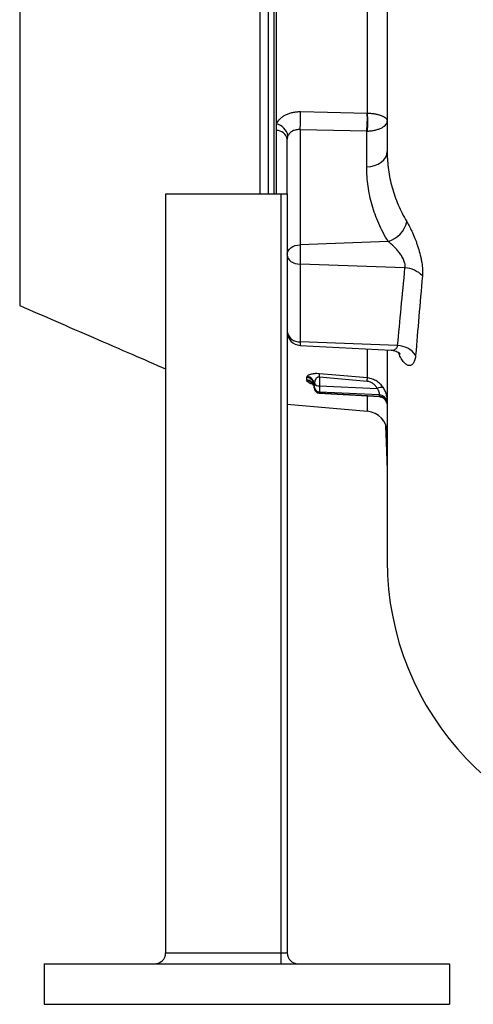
# Model space of a CAD drawing. Header units: millimetres. Extents: x 7 to 1926, y 9 to 1151.
# Tile 7 of 14: x 1426 to 1594, y 9 to 373. Entities that reach past the tile are written whole.
import ezdxf

# ---------------------------------------------------------------- set-up
doc = ezdxf.new("R2010")
doc.units = ezdxf.units.MM

msp = doc.modelspace()

# ---------------------------------------------------------------- linework, layer by layer
at = {"color": 7, "linetype": 'Continuous', "lineweight": 25}
for p, q in [((1518.4, 823.57), (1518.4, 308.66)), ((1521.4, 334.51), (1521.4, 821.07)), ((1555.09, 338.48), (1555.09, 475.41)), ((1521.4, 332.04), (1521.4, 334.51)), ((1521.4, 308.66), (1521.4, 332.04)), ((1530.13, 332.34), (1530.13, 289.76)), ((1554.82, 331.81), (1530.13, 332.34)), ((1554.82, 318.57), (1554.82, 331.81)), ((1525.4, 308.66), (1525.4, 328.82)), ((1480.4, 308.66), (1480.4, 27.66)), ((1480.4, 308.66), (1523, 308.66)), ((1523, 308.66), (1525.4, 308.66)), ((1523, 308.66), (1523, 27.66)), ((1525.4, 308.66), (1525.4, 27.66)), ((1562.7, 290.97), (1530.13, 289.76)), ((1530.13, 289.76), (1530.13, 282.55)), ((1568.98, 281.19), (1530.13, 282.55)), ((1530.13, 282.55), (1530.13, 253.86)), ((1566.25, 252.44), (1530.13, 253.86)), ((1530.13, 252.52), (1563.81, 250.75)), ((1532.66, 239.74), (1532.66, 240.61)), ((1554.99, 239.21), (1537.29, 240.77)), ((1537.29, 240.77), (1537.29, 237.56)), ((1535.4, 237.16), (1535.4, 237.73)), ((1535.4, 236.92), (1535.4, 237.16)), ((1535.4, 236.81), (1535.4, 236.92)), ((1537.29, 237.56), (1558.67, 236.6)), ((1537.28, 234.82), (1559.49, 233.57)), ((1559.53, 234.23), (1537.29, 235.23)), ((1537.29, 235.23), (1537.29, 234.99)), ((1537.29, 234.99), (1559.53, 233.74)), ((1525.4, 230.72), (1555.09, 228.13)), ((1480.4, 27.66), (1523, 27.66)), ((1523, 27.66), (1525.4, 27.66)), ((1523, 27.66), (1523, 23.66)), ((1435.4, 23.66), (1435.4, 8.66)), ((1435.4, 23.66), (1585.4, 23.66)), ((1585.4, 23.66), (1585.4, 8.66)), ((1435.4, 8.66), (1585.4, 8.66))]:
    msp.add_line(p, q, dxfattribs=at)
at = {"color": 8, "linetype": 'Continuous', "lineweight": 25}
for p, q in [((1520.4, 820.57), (1520.4, 308.66)), ((1530.13, 253.86), (1530.13, 252.52)), ((1555.09, 240.57), (1555.09, 251.21)), ((1566.91, 249.01), (1566.56, 249.93)), ((1566.83, 249.84), (1566.91, 249.01)), ((1555.09, 228.13), (1555.09, 233.82)), ((1559.49, 233.6), (1559.53, 233.74))]:
    msp.add_line(p, q, dxfattribs=at)
at = {"color": 7, "linetype": 'Continuous', "lineweight": 25, "flags": 128}
for points in [[(1530.31, 339.02), (1540.26, 338.8), (1554.99, 338.48)], [(1554.82, 318.57), (1556.32, 318.73), (1557.75, 319.08), (1559.06, 319.62), (1560.2, 320.33), (1561.13, 321.17), (1561.83, 322.12), (1562.25, 323.15), (1562.4, 324.22)], [(1525.4, 286.23), (1525.49, 286.9), (1525.75, 287.54), (1526.19, 288.14), (1526.77, 288.67), (1527.48, 289.11), (1528.3, 289.44), (1529.2, 289.66), (1530.13, 289.76)], [(1525.4, 285.88), (1525.49, 285.25), (1525.75, 284.65), (1526.19, 284.08), (1526.77, 283.59), (1527.48, 283.17), (1528.3, 282.85), (1529.2, 282.64), (1530.13, 282.55)], [(1537.4, 242.14), (1543.37, 241.61), (1555.09, 240.57)]]:
    msp.add_lwpolyline(points, dxfattribs=at)
at = {"color": 7, "linetype": 'Continuous', "lineweight": 25}
for centre, radius, start, end in [((1485.77, 336.83), 44.59, 354.2096, 2.8049), ((1510.38, 336.31), 44.67, 354.2226, 2.7857), ((1518.89, 335.15), 36.35, 354.7456, 5.2544), ((1520.1, 328.97), 5.69, 11.5157, 76.8595), ((1521.46, 328.03), 4.02, 11.4042, 90.889), ((1560.06, 300.41), 9.8, 285.5868, 347.7018), ((1568.49, 271.61), 9.59, 43.7339, 87.0829), ((1529.77, 258.27), 4.43, 189.0054, 274.7038), ((1530.4, 257.51), 5, 180, 267), ((1565.86, 243.59), 8.86, 37.1597, 87.5025), ((1532.46, 237.68), 2.94, 0.9367, 86.1329), ((1532.39, 237.96), 3.06, 7.9468, 83.6424), ((1468.37, 246.73), 69.18, 355.0568, 356.1907), ((1486.3, 245.15), 68.94, 355.0572, 356.1956), ((1532.45, 236.81), 2.94, 0.8563, 86.0389), ((1537.36, 237.19), 1.96, 180.9415, 268.0435), ((1537.36, 236.95), 1.96, 180.9415, 268.0435), ((1537.07, 239.56), 2.02, 215.7657, 276.4452), ((1559.97, 234.3), 2.63, 67.3516, 119.5005), ((1537.4, 236.81), 2, 180, 265.7738), ((1559.42, 231.28), 2.96, 7.1103, 87.9024), ((1559.42, 230.78), 2.96, 7.1098, 87.9141), ((1554.4, 220.16), 8, 360, 85), ((1668.4, 172.73), 106, 180, 267.3463), ((1476.4, 27.66), 4, 270, 0), ((1529.4, 27.66), 4, 180, 270)]:
    msp.add_arc(centre, radius, start, end, dxfattribs=at)
at = {"color": 8, "linetype": 'Continuous', "lineweight": 25}
msp.add_arc((1532.61, 236.51), 2.86, 25.9939, 87.5042, dxfattribs=at)
at = {"color": 7, "linetype": 'Continuous', "lineweight": 25}
msp.add_ellipse((1537.4, 240.06), major_axis=(0.09, 5), ratio=0.013781, start_param=2.095366, end_param=2.879629, dxfattribs=at)
at = {"color": 8, "linetype": 'Continuous', "lineweight": 25}
msp.add_ellipse((1537.4, 239.82), major_axis=(0.11, 5), ratio=0.002954, start_param=3.141493, end_param=3.402932, dxfattribs=at)
at = {"color": 7, "linetype": 'Continuous', "lineweight": 25}
for points, knots in [([(1515.4, 308.66), (1515.4, 309.62), (1515.4, 314.89), (1515.4, 325.39), (1515.4, 340.11), (1515.4, 355.71), (1515.4, 372.01), (1515.4, 388.97), (1515.4, 406.52), (1515.4, 424.58), (1515.4, 443.07), (1515.4, 461.92), (1515.4, 481.04), (1515.4, 500.35), (1515.4, 519.77), (1515.4, 539.22), (1515.4, 558.61), (1515.4, 577.87), (1515.4, 596.9), (1515.4, 615.63), (1515.4, 633.98), (1515.4, 651.87), (1515.4, 669.22), (1515.4, 685.96), (1515.4, 702.02), (1515.4, 717.32), (1515.4, 731.81), (1515.4, 745.43), (1515.4, 758.1), (1515.4, 769.79), (1515.4, 780.43), (1515.4, 789.99), (1515.4, 798.42), (1515.4, 805.69), (1515.4, 811.77), (1515.4, 816.62), (1515.4, 820.26), (1515.4, 822.55), (1515.4, 823.61), (1515.4, 823.47), (1515.4, 823.43)], [0, 0, 0, 0, 0.006111, 0.033452, 0.060793, 0.088134, 0.115475, 0.142816, 0.170157, 0.197498, 0.224839, 0.252181, 0.279522, 0.306863, 0.334204, 0.361545, 0.388886, 0.416227, 0.443568, 0.470909, 0.49825, 0.525591, 0.552933, 0.580274, 0.607615, 0.634956, 0.662297, 0.689638, 0.716979, 0.74432, 0.771661, 0.799002, 0.826343, 0.853685, 0.881026, 0.908367, 0.935708, 0.963049, 0.99039, 1, 1, 1, 1]), ([(1426.4, 784.81), (1426.4, 784.82), (1426.4, 784.84), (1426.4, 784.36), (1426.4, 784.11), (1426.4, 783.78), (1426.4, 783.89), (1426.4, 783.4), (1426.4, 782.56), (1426.4, 781.25), (1426.4, 779.42), (1426.4, 777.2), (1426.4, 768.33), (1426.4, 730.59), (1426.4, 671.91), (1426.4, 614.13), (1426.4, 580.13), (1426.4, 563.1), (1426.4, 548.91), (1426.4, 539.65), (1426.4, 535.39), (1426.4, 532.45), (1426.4, 528.89), (1426.4, 524.93), (1426.4, 521.76), (1426.4, 518.87), (1426.4, 515.52), (1426.4, 509.69), (1426.4, 478.8), (1426.4, 429.9), (1426.4, 364.81), (1426.4, 319.7), (1426.4, 291.9), (1426.4, 282.55), (1426.4, 277.81), (1426.4, 274.66), (1426.4, 272.3), (1426.4, 270.58), (1426.4, 269.31), (1426.4, 268.54), (1426.4, 268.35), (1426.4, 268.36), (1426.4, 268.2), (1426.4, 267.73), (1426.4, 267.19), (1426.4, 267.31), (1426.4, 267.33)], [0, 0, 0, 0, 0.053383, 0.115576, 0.139744, 0.151828, 0.157871, 0.160931, 0.164059, 0.16754, 0.171122, 0.174603, 0.178185, 0.206885, 0.321691, 0.409759, 0.431776, 0.453792, 0.475809, 0.486823, 0.489577, 0.492335, 0.498021, 0.501786, 0.50568, 0.508816, 0.512022, 0.518499, 0.531456, 0.631533, 0.708593, 0.785658, 0.80867, 0.817949, 0.822588, 0.827246, 0.830729, 0.834313, 0.837797, 0.841381, 0.844868, 0.848365, 0.855372, 0.869388, 0.980363, 1, 1, 1, 1]), ([(1562.4, 474.06), (1562.4, 458.15), (1562.4, 421.69), (1562.4, 385.28), (1562.4, 351.25), (1562.4, 336.68), (1562.4, 324.22)], [0.5103157, 0.5103157, 0.5103157, 0.5103157, 0.560176, 0.6263369, 0.6320677, 0.678548, 0.678548, 0.678548, 0.678548]), ([(1521.4, 334.51), (1521.73, 335.2), (1522.19, 335.83), (1522.92, 336.53), (1523.08, 336.67), (1523.4, 336.94), (1523.57, 337.07), (1524.09, 337.43), (1524.46, 337.65), (1525.25, 338.05), (1525.67, 338.23), (1526.53, 338.53), (1526.98, 338.65), (1527.89, 338.85), (1528.37, 338.92), (1529.33, 339.01), (1529.82, 339.03), (1530.31, 339.02)], [0, 0, 0, 0, 0.25, 0.25, 0.3125, 0.3125, 0.375, 0.375, 0.5, 0.5, 0.625, 0.625, 0.75, 0.75, 0.875, 0.875, 1, 1, 1, 1]), ([(1555.09, 338.48), (1555.61, 338.46), (1556.1, 338.42), (1557.08, 338.32), (1557.56, 338.25), (1558.23, 338.13), (1558.45, 338.08), (1558.87, 337.98), (1559.08, 337.93), (1559.68, 337.76), (1560.04, 337.63), (1560.53, 337.43), (1560.68, 337.36), (1560.98, 337.22), (1561.11, 337.14), (1561.49, 336.91), (1561.71, 336.75), (1562.05, 336.42), (1562.18, 336.25), (1562.31, 335.99), (1562.34, 335.91), (1562.39, 335.73), (1562.4, 335.64), (1562.4, 335.56)], [0, 0, 0, 0, 0.125, 0.125, 0.25, 0.25, 0.3125, 0.3125, 0.375, 0.375, 0.5, 0.5, 0.5625, 0.5625, 0.625, 0.625, 0.75, 0.75, 0.875, 0.875, 0.9375, 0.9375, 1, 1, 1, 1]), ([(1555.09, 331.82), (1555.61, 331.84), (1556.1, 331.88), (1557.08, 332.01), (1557.56, 332.1), (1558.23, 332.26), (1558.45, 332.32), (1558.87, 332.44), (1559.08, 332.51), (1559.68, 332.73), (1560.04, 332.88), (1560.53, 333.14), (1560.68, 333.23), (1560.98, 333.42), (1561.11, 333.51), (1561.49, 333.81), (1561.71, 334.01), (1562.05, 334.43), (1562.18, 334.65), (1562.31, 334.99), (1562.34, 335.1), (1562.39, 335.33), (1562.4, 335.44), (1562.4, 335.56)], [0, 0, 0, 0, 0.125, 0.125, 0.25, 0.25, 0.3125, 0.3125, 0.375, 0.375, 0.5, 0.5, 0.5625, 0.5625, 0.625, 0.625, 0.75, 0.75, 0.875, 0.875, 0.9375, 0.9375, 1, 1, 1, 1]), ([(1530.13, 332.34), (1529.89, 332.35), (1529.65, 332.36), (1529.16, 332.34), (1528.93, 332.31), (1528.47, 332.23), (1528.24, 332.17), (1527.81, 332.03), (1527.6, 331.94), (1527.2, 331.74), (1527.02, 331.63), (1526.67, 331.38), (1526.51, 331.24), (1526.07, 330.8), (1525.84, 330.47), (1525.68, 330.1)], [0, 0, 0, 0, 0.125, 0.125, 0.25, 0.25, 0.375, 0.375, 0.5, 0.5, 0.625, 0.625, 0.75, 0.75, 1, 1, 1, 1]), ([(1525.68, 330.1), (1525.59, 329.9), (1525.51, 329.69), (1525.42, 329.27), (1525.4, 329.05), (1525.4, 328.82)], [0, 0, 0, 0, 0.5, 0.5, 1, 1, 1, 1]), ([(1562.4, 324.22), (1562.4, 324.15), (1562.4, 324.08), (1562.4, 323.94), (1562.4, 323.73), (1562.4, 323.23), (1562.43, 322.25), (1562.47, 321.41), (1562.59, 319.73), (1562.7, 318.62), (1563.16, 315.31), (1563.61, 313.12), (1564.81, 308.8), (1565.56, 306.67), (1566.92, 303.5), (1567.41, 302.45), (1568.47, 300.37), (1569.04, 299.34), (1569.64, 298.32)], [0, 0, 0, 0, 0.007812, 0.007812, 0.015625, 0.03125, 0.0625, 0.125, 0.125, 0.25, 0.25, 0.5, 0.5, 0.75, 0.75, 0.875, 0.875, 1, 1, 1, 1]), ([(1562.7, 290.97), (1562.04, 292.05), (1561.42, 293.15), (1560.27, 295.37), (1559.74, 296.49), (1558.26, 299.87), (1557.44, 302.15), (1556.14, 306.75), (1555.64, 309.08), (1554.98, 313.79), (1554.82, 316.17), (1554.82, 318.57)], [0, 0, 0, 0, 0.125, 0.125, 0.25, 0.25, 0.5, 0.5, 0.75, 0.75, 1, 1, 1, 1]), ([(1569.64, 298.32), (1570.01, 297.69), (1570.39, 297.01), (1570.95, 295.91), (1571.14, 295.53), (1571.51, 294.75), (1571.69, 294.35), (1572.25, 293.1), (1572.6, 292.25), (1573.1, 290.93), (1573.26, 290.49), (1573.58, 289.58), (1573.73, 289.12), (1574.16, 287.74), (1574.42, 286.82), (1574.75, 285.44), (1574.85, 284.99), (1575.04, 284.07), (1575.12, 283.61), (1575.32, 282.27), (1575.41, 281.41), (1575.49, 279.76), (1575.48, 278.97), (1575.42, 278.25)], [0, 0, 0, 0, 0.125, 0.125, 0.1875, 0.1875, 0.25, 0.25, 0.375, 0.375, 0.4375, 0.4375, 0.5, 0.5, 0.625, 0.625, 0.6875, 0.6875, 0.75, 0.75, 0.875, 0.875, 1, 1, 1, 1]), ([(1568.98, 281.19), (1569.02, 281.4), (1569.04, 281.61), (1569.04, 282.05), (1569.02, 282.28), (1568.95, 282.75), (1568.9, 282.99), (1568.76, 283.48), (1568.67, 283.73), (1568.38, 284.47), (1568.13, 284.94), (1567.72, 285.63), (1567.58, 285.86), (1567.27, 286.31), (1567.12, 286.53), (1566.63, 287.17), (1566.29, 287.58), (1565.6, 288.36), (1565.24, 288.73), (1564.15, 289.8), (1563.42, 290.42), (1562.7, 290.97)], [0, 0, 0, 0, 0.0625, 0.0625, 0.125, 0.125, 0.1875, 0.1875, 0.25, 0.25, 0.375, 0.375, 0.4375, 0.4375, 0.5, 0.5, 0.625, 0.625, 0.75, 0.75, 1, 1, 1, 1]), ([(1426.4, 267.27), (1430.84, 265.34), (1439.89, 261.4), (1453.88, 255.33), (1467.46, 249.44), (1476.35, 245.57), (1480.4, 243.81)], [0, 0, 0, 0, 0.2495532, 0.507839, 0.775974, 1, 1, 1, 1]), ([(1562.4, 250.83), (1562.4, 248.54), (1562.4, 242.11), (1562.4, 232.39), (1562.4, 221.65), (1562.4, 211.83), (1562.4, 202.95), (1562.4, 195.32), (1562.4, 188.89), (1562.4, 183.64), (1562.4, 179.35), (1562.4, 176.07), (1562.4, 173.73), (1562.4, 173.07), (1562.4, 172.73)], [0, 0, 0, 0, 0.049742, 0.140123, 0.230493, 0.320903, 0.411405, 0.502046, 0.585328, 0.668819, 0.751981, 0.834796, 0.917413, 1, 1, 1, 1]), ([(1563.81, 250.73), (1564.1, 250.71), (1564.79, 250.68), (1565.71, 250.38), (1566.51, 249.99), (1567.01, 249.63), (1567.23, 249.41), (1567.23, 249.41), (1567.23, 249.4)], [0, 0, 0, 0, 0.1462284, 0.3476323, 0.538151, 0.7193152, 0.8809872, 1, 1, 1, 1]), ([(1572.92, 248.94), (1572.87, 248.31), (1572.78, 247.75), (1572.58, 247.02), (1572.5, 246.79), (1572.34, 246.38), (1572.24, 246.19), (1571.94, 245.69), (1571.71, 245.44), (1571.33, 245.18), (1571.19, 245.12), (1570.92, 245.03), (1570.77, 245.01), (1570.34, 245.01), (1570.03, 245.1), (1569.4, 245.44), (1569.08, 245.7), (1568.6, 246.2), (1568.44, 246.39), (1568.13, 246.8), (1567.97, 247.04), (1567.5, 247.79), (1567.2, 248.36), (1566.91, 249.01)], [0, 0, 0, 0, 0.125, 0.125, 0.1875, 0.1875, 0.25, 0.25, 0.375, 0.375, 0.4375, 0.4375, 0.5, 0.5, 0.625, 0.625, 0.75, 0.75, 0.8125, 0.8125, 0.875, 0.875, 1, 1, 1, 1]), ([(1532.73, 241), (1532.77, 241.09), (1532.83, 241.17), (1532.98, 241.33), (1533.07, 241.41), (1533.29, 241.56), (1533.42, 241.63), (1533.73, 241.77), (1533.9, 241.83), (1534.28, 241.95), (1534.5, 242), (1534.98, 242.09), (1535.24, 242.12), (1535.66, 242.16), (1535.81, 242.17), (1536.11, 242.18), (1536.26, 242.18), (1536.73, 242.18), (1537.07, 242.17), (1537.4, 242.14)], [0, 0, 0, 0, 0.125, 0.125, 0.25, 0.25, 0.375, 0.375, 0.5, 0.5, 0.625, 0.625, 0.75, 0.75, 0.8125, 0.8125, 0.875, 0.875, 1, 1, 1, 1]), ([(1537.29, 240.77), (1537.19, 240.79), (1537.09, 240.79), (1536.9, 240.78), (1536.8, 240.75), (1536.64, 240.69), (1536.57, 240.66), (1536.43, 240.57), (1536.37, 240.53), (1536.21, 240.39), (1536.12, 240.28), (1535.96, 240.06), (1535.89, 239.95), (1535.71, 239.6), (1535.62, 239.36), (1535.5, 238.88), (1535.45, 238.63), (1535.43, 238.38)], [0, 0, 0, 0, 0.0625, 0.0625, 0.125, 0.125, 0.1875, 0.1875, 0.25, 0.25, 0.375, 0.375, 0.5, 0.5, 0.75, 0.75, 1, 1, 1, 1]), ([(1555.09, 240.57), (1555.71, 240.52), (1556.31, 240.39), (1557.17, 240.07), (1557.46, 239.95), (1558, 239.67), (1558.26, 239.51), (1558.77, 239.17), (1559.01, 238.99), (1559.47, 238.59), (1559.69, 238.39), (1560.1, 237.95), (1560.29, 237.72), (1560.65, 237.24), (1560.82, 236.99), (1560.98, 236.73)], [0, 0, 0, 0, 0.25, 0.25, 0.375, 0.375, 0.5, 0.5, 0.625, 0.625, 0.75, 0.75, 0.875, 0.875, 1, 1, 1, 1]), ([(1534.76, 238.33), (1534.76, 238.33), (1534.75, 238.34), (1534.98, 238.15), (1535.12, 237.85), (1535.18, 237.72)], [0, 0, 0, 0, 0.283253, 0.701262, 1, 1, 1, 1]), ([(1535.17, 237.75), (1535.19, 237.71), (1535.32, 237.5), (1535.38, 237.14), (1535.4, 236.92), (1535.4, 236.87), (1535.4, 236.86), (1535.4, 236.85), (1535.4, 236.85), (1535.4, 236.85), (1535.4, 236.85), (1535.4, 236.85), (1535.4, 236.85), (1535.4, 236.85), (1535.4, 236.85), (1535.4, 236.85)], [0, 0, 0, 0, 0.1189191, 0.6377288, 0.8808974, 0.9722865, 0.9916119, 0.9961574, 0.9983805, 0.9994895, 0.9997664, 0.9999049, 0.9999741, 0.9999914, 1, 1, 1, 1]), ([(1558.67, 236.6), (1558.49, 236.92), (1558.28, 237.23), (1557.91, 237.67), (1557.78, 237.81), (1557.51, 238.07), (1557.36, 238.2), (1557.05, 238.44), (1556.88, 238.55), (1556.54, 238.75), (1556.36, 238.84), (1555.8, 239.07), (1555.4, 239.17), (1554.99, 239.21)], [0, 0, 0, 0, 0.25, 0.25, 0.375, 0.375, 0.5, 0.5, 0.625, 0.625, 0.75, 0.75, 1, 1, 1, 1]), ([(1559.53, 234.23), (1559.53, 234.32), (1559.53, 234.44), (1559.5, 234.75), (1559.48, 234.94), (1559.4, 235.26), (1559.37, 235.37), (1559.29, 235.6), (1559.24, 235.73), (1559.11, 235.98), (1559.04, 236.1), (1558.87, 236.35), (1558.78, 236.48), (1558.67, 236.6)], [0, 0, 0, 0, 0.25, 0.25, 0.5, 0.5, 0.625, 0.625, 0.75, 0.75, 0.875, 0.875, 1, 1, 1, 1]), ([(1559.49, 233.54), (1559.65, 233.53), (1560.06, 233.53), (1560.65, 233.29), (1561.19, 232.95), (1561.54, 232.61), (1561.73, 232.36), (1561.81, 232.25), (1561.83, 232.21), (1561.82, 232.22), (1561.82, 232.22)], [0, 0, 0, 0, 0.146228, 0.374323, 0.571686, 0.739464, 0.840171, 0.91492, 0.981563, 1, 1, 1, 1]), ([(1560.98, 236.73), (1561.29, 236.23), (1561.53, 235.7), (1561.82, 234.92), (1561.9, 234.66), (1562.04, 234.15), (1562.09, 233.91), (1562.19, 233.44), (1562.22, 233.21), (1562.28, 232.79), (1562.3, 232.59), (1562.33, 232.24), (1562.34, 232.09), (1562.35, 231.83), (1562.35, 231.72), (1562.35, 231.64)], [0, 0, 0, 0, 0.25, 0.25, 0.375, 0.375, 0.5, 0.5, 0.625, 0.625, 0.75, 0.75, 0.875, 0.875, 1, 1, 1, 1]), ([(1561.73, 223.16), (1561.74, 223.04), (1561.78, 222.01), (1561.86, 220.24), (1561.96, 217.93), (1562.05, 215.63), (1562.14, 213.23), (1562.24, 210.52), (1562.32, 207.92), (1562.37, 206.29), (1562.4, 205.56)], [0, 0, 0, 0, 0.018529, 0.157629, 0.28561, 0.402552, 0.559135, 0.712939, 0.870877, 1, 1, 1, 1]), ([(1561.95, 222.77), (1562.02, 220.46), (1562.18, 215), (1562.33, 209.72), (1562.39, 206.98), (1562.4, 206.73)], [0, 0, 0, 0, 0.40095, 0.945617, 1, 1, 1, 1])]:
    msp.add_open_spline(points, degree=3, knots=knots, dxfattribs=at)
for points in [[(1554.99, 338.48), (1555.02, 338.48), (1555.06, 338.47), (1555.09, 338.48)], [(1555.09, 331.82), (1555, 331.81), (1554.91, 331.81), (1554.82, 331.81)], [(1566.25, 252.44), (1567.1, 261.5), (1568, 271.08), (1568.98, 281.19)], [(1575.42, 278.25), (1574.53, 267.94), (1573.7, 258.18), (1572.92, 248.94)], [(1532.66, 240.61), (1532.66, 240.75), (1532.67, 240.88), (1532.73, 241)], [(1532.73, 239.36), (1532.67, 239.49), (1532.66, 239.62), (1532.66, 239.74)], [(1535.43, 238.38), (1535.4, 238.16), (1535.4, 237.93), (1535.4, 237.73)], [(1559.53, 233.74), (1559.53, 233.9), (1559.53, 234.07), (1559.53, 234.23)]]:
    msp.add_open_spline(points, degree=3, dxfattribs=at)
at = {"color": 8, "linetype": 'Continuous', "lineweight": 25}
for points, knots in [([(1563.82, 250.83), (1564.02, 250.8), (1564.71, 250.69), (1565.58, 251.12), (1566.11, 251.85), (1566.22, 252.34), (1566.25, 252.44)], [0, 0, 0, 0, 0.171315, 0.598492, 0.917696, 1, 1, 1, 1]), ([(1535, 238.07), (1534.62, 238.19), (1533.66, 238.49), (1533, 238.95), (1532.8, 239.26), (1532.73, 239.36)], [0, 0, 0, 0, 0.305673, 0.766, 1, 1, 1, 1]), ([(1562.35, 231.15), (1562.35, 231.05), (1562.34, 230.91), (1562.23, 231.19), (1562.03, 231.71), (1561.72, 232.32), (1561.54, 232.57), (1561.47, 232.66)], [0, 0, 0, 0, 0.3102531, 0.4250549, 0.7954478, 0.9274593, 1, 1, 1, 1])]:
    msp.add_open_spline(points, degree=3, knots=knots, dxfattribs=at)

doc.saveas('drawing.dxf')
